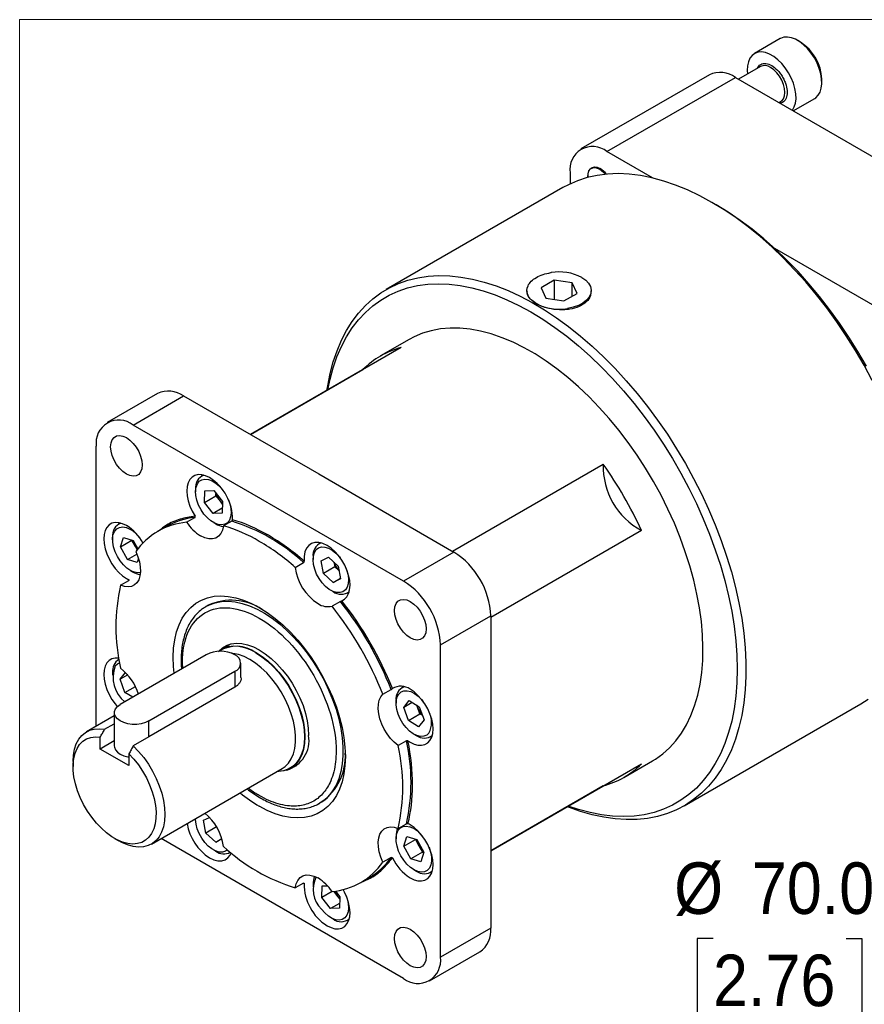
# Model space of a CAD drawing. Header units: millimetres. Extents: x 0 to 559, y 0 to 432.
# Tile 3 of 17: x 0 to 104, y 310 to 432. Entities that reach past the tile are written whole.
import ezdxf

# ---------------------------------------------------------------- set-up
doc = ezdxf.new("R2010")
doc.units = ezdxf.units.MM
doc.header["$LTSCALE"] = 2
doc.linetypes.add('SLD-Solid', pattern=[0])
doc.layers.add('SLD-0', color=7, linetype='SLD-Solid', lineweight=25)
doc.styles.add('SLDTEXTSTYLE0', font='GOTHIC.TTF', dxfattribs={"width": 0.913})
doc.dimstyles.new('SLDDIMSTYLE6', dxfattribs={"dimtxt": 6.35, "dimasz": 7.62, "dimexe": 0, "dimexo": 0.0625, "dimgap": 1.5875, "dimtad": 0, "dimtih": 1, "dimtoh": 1, "dimdec": 1, "dimrnd": 1e-09, "dimzin": 4, "dimdsep": 46, "dimtxsty": 'SLDTEXTSTYLE0', "dimsah": 1, "dimcen": 0, "dimadec": 0, "dimazin": 1, "dimtfac": 1, "dimtdec": 1, "dimtofl": 0, "dimtmove": 0, "dimatfit": 3, "dimfxl": 0, "dimfrac": 2, "dimtolj": 1, "dimtzin": 12, "dimarcsym": 0})

# ---------------------------------------------------------------- blocks, each defined once
blk = doc.blocks.new('Block2')
at = {"color": 7, "linetype": 'SLD-Solid', "lineweight": 18}
for p in [(558.8, 431.81), (0, 0.01)]:
    blk.add_line(p, (0, 431.81), dxfattribs=at)
blk = doc.blocks.new('_D_15')
at = {"layer": 'SLD-0'}
for p, q in [((85.48, 318.5), (83.54, 318.5)), ((83.54, 318.5), (83.54, 308.41)), ((101.9, 318.5), (103.83, 318.5)), ((103.83, 318.5), (103.83, 308.41)), ((55.91, 291.17), (66.4, 309.34)), ((66.4, 309.34), (77.51, 309.34)), ((83.54, 308.41), (85.48, 308.41)), ((103.83, 308.41), (101.9, 308.41))]:
    blk.add_line(p, q, dxfattribs=at)
blk.add_solid([(55.91, 291.17), (61.04, 297.01), (58.4, 298.53)], dxfattribs=at)
at = {"layer": 'SLD-0', "char_height": 6.35, "attachment_point": 1, "style": 'SLDTEXTSTYLE0'}
for s, insert in [('%%c', (80.69, 327.9)), ('70.0', (90.26, 327.9)), ('2.76', (85.48, 316.53)), ('B.C.', (85.47, 305.16))]:
    blk.add_mtext(s, dxfattribs=dict(at, insert=insert))

msp = doc.modelspace()

# ---------------------------------------------------------------- linework, layer by layer
for p, q in [((93.768, 429.4662), (90.586, 427.6293)), ((96.2468, 429.0514), (95.8933, 429.2555)), ((85.0274, 425.0103), (69.1819, 415.8629)), ((91.3195, 426.032), (88.6193, 424.4732)), ((72.3948, 415.5447), (88.2402, 424.6921)), ((88.2402, 424.6921), (121.5749, 405.4484)), ((98.898, 424.0506), (98.898, 424.4588)), ((93.6197, 421.5866), (93.8193, 421.7018)), ((95.3699, 420.5762), (98.0177, 422.1048)), ((78.0357, 412.2883), (72.3948, 415.5447)), ((67.8508, 412.9207), (67.8508, 411.5612)), ((70.0446, 412.6157), (70.0446, 412.5413)), ((66.9723, 411.1004), (45.1969, 398.5297)), ((85.8843, 408.9679), (85.3456, 409.279)), ((105.7295, 396.301), (93.1077, 403.5874)), ((65.9112, 399.6821), (64.2936, 398.7483)), ((68.121, 399.3403), (65.9112, 399.6821)), ((65.9112, 399.6821), (65.9112, 397.314)), ((62.5412, 398.3781), (62.5431, 398.2927)), ((64.2936, 398.7483), (64.8857, 397.4726)), ((68.7131, 398.0646), (68.121, 399.3403)), ((68.121, 397.7228), (68.121, 399.3403)), ((70.4635, 398.2885), (70.4654, 398.3782)), ((64.8857, 397.4726), (67.0954, 397.1308)), ((67.0954, 397.1308), (68.7131, 398.0646)), ((48.0297, 392.3783), (44.4984, 390.3398)), ((47.0402, 391.3773), (28.4557, 380.6487)), ((28.4565, 380.6483), (42.3268, 388.6554)), ((16.9883, 385.7321), (10.7812, 382.1488)), ((13.994, 381.8307), (20.2011, 385.414)), ((20.2011, 385.414), (36.8685, 375.7921)), ((47.3287, 362.587), (13.994, 381.8307)), ((9.45, 344.707), (9.45, 379.2066)), ((53.3671, 366.2676), (71.9516, 376.9962)), ((22.6413, 375.6634), (22.4155, 375.533)), ((36.8685, 375.7921), (53.5358, 366.1703)), ((21.6904, 373.9306), (21.6904, 373.604)), ((22.7772, 372.2932), (22.8173, 373.7171)), ((22.7772, 372.2932), (24.1914, 373.1096)), ((22.8173, 373.7171), (23.9226, 373.7624)), ((23.9226, 373.7624), (24.9877, 372.3839)), ((24.1914, 373.1096), (24.1997, 373.4037)), ((24.1914, 373.1096), (24.724, 372.4203)), ((23.8424, 370.9147), (22.7772, 372.2932)), ((24.9646, 371.5625), (23.8424, 370.9147)), ((24.724, 372.4203), (24.9794, 372.0898)), ((24.9877, 372.3839), (24.9476, 370.9601)), ((20.5822, 369.8409), (21.6059, 370.4319)), ((24.9476, 370.9601), (23.8424, 370.9147)), ((12.4045, 369.7519), (12.1787, 369.6215)), ((18.0726, 369.3141), (17.0488, 368.7231)), ((23.8821, 369.8075), (24.1649, 369.6442)), ((26.1381, 369.9834), (25.1144, 369.3924)), ((11.4537, 368.0191), (11.4537, 367.6925)), ((12.4249, 366.802), (12.788, 367.9782)), ((12.788, 367.9782), (14.0087, 367.6032)), ((76.665, 368.8325), (58.0798, 358.1035)), ((12.4249, 366.802), (13.8391, 367.6184)), ((13.2827, 365.2509), (12.4249, 366.802)), ((13.8391, 367.6184), (13.8496, 367.6521)), ((14.268, 366.8429), (13.8391, 367.6184)), ((14.0087, 367.6032), (14.5788, 366.5723)), ((14.4845, 366.4514), (14.268, 366.8429)), ((37.1183, 367.306), (36.8925, 367.1756)), ((13.2827, 365.2509), (14.4469, 365.923)), ((36.1674, 365.5732), (36.1674, 365.2466)), ((37.1595, 365.0931), (38.0739, 365.5557)), ((38.0739, 365.5557), (39.2739, 364.4438)), ((53.5358, 366.1703), (47.3287, 362.587)), ((14.5034, 364.876), (13.2827, 365.2509)), ((14.6539, 365.3636), (14.5034, 364.876)), ((33.9812, 364.2737), (35.005, 364.8647)), ((37.4451, 363.5186), (37.1595, 365.0931)), ((38.8593, 364.335), (37.4451, 363.5186)), ((38.7518, 364.9275), (38.8593, 364.335)), ((39.3814, 363.8512), (38.8593, 364.335)), ((39.2739, 364.4438), (39.5595, 362.8692)), ((13.6453, 363.896), (13.9281, 363.7327)), ((38.6451, 362.4066), (37.4451, 363.5186)), ((12.4351, 362.0704), (13.4588, 362.6614)), ((13.4531, 362.756), (13.4331, 362.6465)), ((38.6451, 362.4066), (39.5488, 362.9283)), ((39.5595, 362.8692), (38.6451, 362.4066)), ((38.3591, 361.4501), (38.6419, 361.2868)), ((40.3922, 361.1133), (40.618, 361.2437)), ((22.8386, 359.3611), (22.9726, 359.4415)), ((23.2549, 359.6044), (22.9726, 359.4415)), ((39.5372, 360.0804), (38.5134, 359.4894)), ((51.8727, 354.7165), (58.0798, 358.2998)), ((58.0798, 358.2998), (58.0798, 339.053)), ((26.0115, 354.8262), (24.92, 354.1961)), ((25.6163, 354.6988), (25.3083, 354.4202)), ((51.8727, 316.2228), (51.8727, 354.7165)), ((23.0055, 353.5015), (12.3989, 347.3785)), ((12.2356, 352.9369), (12.1787, 352.904)), ((20.1091, 351.8295), (20.0726, 352.5418)), ((27.2733, 350.6864), (27.2733, 352.481)), ((11.4537, 351.3016), (11.4537, 350.975)), ((12.3926, 350.4792), (13.041, 351.311)), ((13.3188, 351.0139), (12.3926, 350.4792)), ((15.9344, 345.3374), (26.541, 351.4605)), ((26.541, 351.4605), (26.541, 349.5003)), ((12.9844, 348.8613), (12.3926, 350.4792)), ((12.9844, 348.8613), (14.2645, 349.6002)), ((13.9452, 348.2711), (12.9844, 348.8613)), ((26.541, 349.5003), (15.9344, 343.3772)), ((44.7832, 348.6298), (45.807, 349.2208)), ((47.3551, 349.5754), (47.1292, 349.445)), ((46.4042, 347.8425), (46.4042, 347.516)), ((47.3432, 347.0202), (48.0044, 347.8685)), ((48.396, 347.628), (47.3432, 347.0202)), ((48.0044, 347.8685), (49.2575, 347.0988)), ((49.0533, 347.0276), (48.9605, 347.2812)), ((81.935, 334.8906), (103.7104, 347.4612)), ((11.6667, 346.358), (11.6667, 342.2753)), ((47.935, 345.4023), (47.3432, 347.0202)), ((47.935, 345.4023), (49.3492, 346.2187)), ((49.3492, 346.2187), (49.0533, 347.0276)), ((49.2575, 347.0988), (49.8493, 345.4809)), ((49.3492, 346.2187), (49.6462, 346.0363)), ((11.6667, 345.9867), (8.2448, 344.0113)), ((10.4767, 344.3086), (11.6667, 344.9955)), ((15.9344, 343.3772), (15.9344, 345.3374)), ((49.1881, 344.6326), (47.935, 345.4023)), ((49.8493, 345.4809), (49.1881, 344.6326)), ((48.5959, 343.7195), (48.8787, 343.5562)), ((9.9379, 341.875), (9.9379, 343.3387)), ((11.6667, 342.8731), (9.9379, 341.875)), ((15.9344, 343.3772), (14.0122, 342.2675)), ((47.6843, 342.9035), (46.6605, 342.3125)), ((50.629, 343.3827), (50.8548, 343.513)), ((13.4734, 339.834), (9.9379, 341.875)), ((13.4734, 341.2977), (13.4734, 339.834)), ((6.5876, 340.3485), (6.5876, 339.7264)), ((33.4029, 339.5016), (34.4944, 340.1317)), ((58.0798, 329.3367), (76.665, 340.0657)), ((74.4934, 338.3813), (78.0246, 340.4199)), ((16.2442, 330.1545), (32.3728, 339.4654)), ((33.7912, 339.7258), (34.1864, 339.8532)), ((58.0798, 339.053), (58.0798, 319.8061)), ((71.9516, 337.3438), (58.0798, 329.3358)), ((36.9715, 335.1921), (37.2538, 335.3551)), ((37.0078, 335.2133), (36.9715, 335.1921)), ((21.6904, 333.2986), (21.6904, 333.2444)), ((22.6825, 333.0909), (23.4005, 333.4542)), ((22.9681, 331.5163), (22.6825, 333.0909)), ((46.6605, 332.0734), (47.6843, 332.6644)), ((24.281, 332.2743), (22.9681, 331.5163)), ((24.1681, 330.4044), (22.9681, 331.5163)), ((11.7048, 330.8622), (12.2436, 330.5511)), ((47.3287, 313.5988), (17.4472, 330.849)), ((24.1681, 330.4044), (24.9154, 330.8358)), ((24.9291, 330.7894), (24.1681, 330.4044)), ((46.4042, 331.125), (46.4042, 330.7985)), ((47.3755, 329.908), (47.7385, 331.0841)), ((47.3755, 329.908), (48.7897, 330.7244)), ((47.7385, 331.0841), (48.9593, 330.7092)), ((48.7897, 330.7244), (48.8001, 330.7581)), ((48.7897, 330.7244), (49.2186, 329.9488)), ((48.9593, 330.7092), (49.817, 329.1581)), ((23.8821, 329.4479), (24.1649, 329.2846)), ((25.9152, 329.1111), (25.9725, 329.1442)), ((48.2332, 328.3569), (47.3755, 329.908)), ((49.6474, 329.1733), (48.2332, 328.3569)), ((49.2186, 329.9488), (49.6474, 329.1733)), ((49.817, 329.1581), (49.454, 327.982)), ((49.6474, 329.1733), (49.8066, 329.1244)), ((45.807, 328.5145), (44.7832, 327.9235)), ((49.454, 327.982), (48.2332, 328.3569)), ((48.5959, 327.002), (48.8787, 326.8387)), ((50.629, 326.6652), (50.8548, 326.7955)), ((42.0468, 325.4207), (43.0705, 326.0117)), ((35.005, 325.3424), (33.9812, 324.7514)), ((34.9792, 325.3275), (35.0841, 325.2901)), ((36.1674, 325.2135), (36.1674, 324.887)), ((37.2542, 323.5762), (37.2943, 325.0001)), ((38.5133, 324.303), (37.2542, 323.5762)), ((37.2943, 325.0001), (37.9426, 325.0267)), ((38.7198, 324.3261), (39.201, 323.7033)), ((38.9331, 324.3549), (39.4647, 323.6669)), ((38.3194, 322.1977), (37.2542, 323.5762)), ((39.201, 323.7033), (39.4564, 323.3728)), ((39.4647, 323.6669), (39.4246, 322.2431)), ((39.4416, 322.8455), (38.3194, 322.1977)), ((39.4246, 322.2431), (38.3194, 322.1977)), ((38.3591, 321.0905), (38.6419, 320.9272)), ((40.3922, 320.7537), (40.618, 320.8841)), ((58.0798, 319.8061), (51.8727, 316.2228)), ((50.5415, 313.2806), (56.7487, 316.8639))]:
    msp.add_line(p, q)
at = {"flags": 128}
for points in [[(98.0177, 422.1048), (98.1488, 422.1904), (98.4519, 422.4887), (98.6813, 422.8818), (98.8306, 423.3584), (98.8953, 423.9049), (98.8737, 424.5055), (98.7663, 425.1428), (98.5763, 425.7987), (98.309, 426.4542), (97.9723, 427.0905), (97.5757, 427.6892), (97.1307, 428.2331), (96.6501, 428.7067), (96.1477, 429.0962), (95.638, 429.3904), (95.1356, 429.581), (94.655, 429.6623), (94.21, 429.6321), (93.8134, 429.4913), (93.768, 429.4662)], [(95.2603, 420.6395), (95.2699, 420.6518), (95.4994, 421.0449), (95.6486, 421.5215), (95.7134, 422.068), (95.6917, 422.6685), (95.5843, 423.3059), (95.3943, 423.9618), (95.127, 424.6173), (94.7903, 425.2535), (94.3937, 425.8523), (93.9487, 426.3962), (93.4681, 426.8697), (92.9657, 427.2592), (92.456, 427.5535), (91.9536, 427.744), (91.473, 427.8254), (91.028, 427.7952), (90.6314, 427.6544), (90.2947, 427.407), (90.0274, 427.06), (89.8374, 426.6236), (89.73, 426.1102), (89.7084, 425.5346), (89.7424, 425.1216)], [(93.8193, 421.7018), (93.9515, 421.7963), (94.1621, 422.0618), (94.2929, 422.4178), (94.3372, 422.8464), (94.2929, 423.3262), (94.1621, 423.8332), (93.9515, 424.3418), (93.6716, 424.8266), (93.3364, 425.2633), (92.9628, 425.63), (92.5694, 425.9083)], [(85.3413, 409.2814), (83.8446, 410.0956), (82.3528, 410.8075), (80.8709, 411.4146), (79.4039, 411.915), (77.9567, 412.307), (76.5339, 412.5893), (75.1404, 412.7609), (73.7808, 412.8213), (72.4596, 412.7703), (71.1812, 412.608), (69.9498, 412.3351), (68.7696, 411.9523), (67.6444, 411.461), (66.9723, 411.1004)], [(70.0524, 412.3625), (70.0474, 412.4343), (70.0703, 412.8409), (70.1829, 413.1759), (70.378, 413.4184), (70.6435, 413.553), (70.9627, 413.5714), (71.3155, 413.4723), (71.6798, 413.2621), (72.0326, 412.9538), (72.2146, 412.7481)], [(70.0892, 412.3722), (70.088, 412.3839), (70.088, 412.7973), (70.1737, 413.1492), (70.3401, 413.4192), (70.5774, 413.5916), (70.872, 413.6564), (71.2068, 413.6097), (71.5621, 413.4544)], [(105.1087, 387.3367), (104.1047, 389.1991), (103.0383, 391.0286), (101.9131, 392.819), (100.7328, 394.5644), (99.5015, 396.2591), (98.223, 397.8974), (96.9018, 399.4738), (95.5422, 400.9832), (94.1487, 402.4205), (92.726, 403.7809), (91.2787, 405.0599), (89.8117, 406.2532), (88.3299, 407.357), (86.8381, 408.3675), (85.3413, 409.2814)], [(104.3853, 389.0697), (103.3389, 390.8822), (102.2333, 392.6565), (101.0725, 394.3866), (99.8602, 396.0666), (98.6007, 397.6909), (97.2981, 399.2539), (95.9568, 400.7504), (94.5815, 402.1753), (93.1767, 403.5238), (91.7473, 404.7913), (90.2979, 405.9736), (88.8337, 407.0666), (87.3594, 408.0666), (85.8843, 408.9679)], [(37.888, 386.0938), (37.9736, 386.6466), (38.2737, 388.1674), (38.6577, 389.6169), (39.1245, 390.9904), (39.6726, 392.2832), (40.2999, 393.491), (41.0046, 394.6099), (41.7842, 395.6361), (42.6362, 396.5662), (43.5577, 397.3971), (44.5456, 398.1261), (45.5968, 398.7508), (46.7076, 399.2689), (47.8745, 399.679), (49.0934, 399.9795), (50.3605, 400.1695), (51.6714, 400.2484), (53.0218, 400.2158), (54.4073, 400.0719), (55.8231, 399.8173), (57.2647, 399.4526), (58.7273, 398.9792), (60.2059, 398.3985), (61.6956, 397.7127), (63.1916, 396.9238), (64.6888, 396.0345), (66.1823, 395.0479), (67.6671, 393.9671), (69.1383, 392.7958), (70.5909, 391.5378), (72.0203, 390.1973), (73.4215, 388.7788), (74.79, 387.287), (76.1212, 385.7269), (77.4107, 384.1035), (78.6543, 382.4224), (79.8477, 380.6891), (80.987, 378.9094), (82.0684, 377.0892), (83.0884, 375.2344), (84.0435, 373.3514), (84.9306, 371.4463), (85.7468, 369.5254), (86.4892, 367.5952), (87.1555, 365.6621), (87.7434, 363.7324), (88.2511, 361.8127), (88.6767, 359.9092), (89.0189, 358.0283), (89.2766, 356.1762), (89.4488, 354.3591), (89.5351, 352.5831), (89.5351, 350.854), (89.4488, 349.1775), (89.2766, 347.5593), (89.0189, 346.0047), (88.6767, 344.5189), (88.2511, 343.1069), (87.7434, 341.7732), (87.1555, 340.5223), (86.4892, 339.3585), (85.7468, 338.2855), (84.9306, 337.307), (84.0435, 336.4261), (83.0884, 335.6458), (82.0684, 334.9687), (80.987, 334.397), (79.8477, 333.9327), (78.6543, 333.5773), (77.4107, 333.3319), (76.1212, 333.1975), (74.79, 333.1743), (73.4215, 333.2626), (72.0203, 333.4619), (70.5909, 333.7717), (69.1383, 334.1909), (67.6671, 334.7182), (67.5107, 334.7801)], [(69.3052, 400.0239), (69.7848, 399.6886), (70.1458, 399.3069), (70.3752, 398.8927), (70.4646, 398.4609), (70.4109, 398.0271), (70.2159, 397.6071), (69.8867, 397.2159), (69.4353, 396.8678), (68.8779, 396.5753), (68.2347, 396.3489), (67.5289, 396.197)], [(38.0066, 386.1623), (38.2719, 387.4652), (38.6549, 388.8947), (39.1204, 390.2482), (39.6668, 391.521), (40.2922, 392.7087), (40.9946, 393.8075), (41.7715, 394.8135), (42.6203, 395.7233), (43.5382, 396.5339), (44.522, 397.2426), (45.5684, 397.8469), (46.674, 398.3448), (47.8348, 398.7346), (49.0471, 399.0149), (50.3066, 399.185), (51.6092, 399.244), (52.9505, 399.192), (54.3258, 399.029), (55.7306, 398.7555), (57.16, 398.3726), (58.6094, 397.8815), (60.0736, 397.2839), (61.5479, 396.5818), (63.0272, 395.7775), (64.5064, 394.8738), (65.9807, 393.8738), (67.445, 392.7808), (68.8943, 391.5986), (70.3237, 390.3311), (71.7285, 388.9826), (73.1039, 387.5577), (74.4451, 386.0612), (75.7477, 384.4981), (77.0073, 382.8739), (78.2195, 381.1938), (79.3804, 379.4638), (80.4859, 377.6895), (81.5323, 375.877), (82.5161, 374.0324), (83.434, 372.162), (84.2829, 370.2721), (85.0598, 368.3692), (85.7621, 366.4595), (86.3876, 364.5496), (86.9339, 362.646), (87.3994, 360.7551), (87.7825, 358.8833), (88.0817, 357.0369), (88.2962, 355.2222), (88.4252, 353.4453), (88.4682, 351.7123), (88.4252, 350.0289), (88.2962, 348.401), (88.0817, 346.8339), (87.7825, 345.3331), (87.3994, 343.9035), (86.9339, 342.55), (86.3876, 341.2772), (85.7621, 340.0895), (85.0598, 338.9908), (84.2829, 337.9848), (83.434, 337.0749), (82.5161, 336.2643), (81.5323, 335.5556), (80.4859, 334.9513), (79.3804, 334.4534), (78.2195, 334.0637), (77.0073, 333.7833), (75.7477, 333.6133), (74.4451, 333.5542), (73.1039, 333.6062), (71.7285, 333.7693), (70.3237, 334.0427), (68.8943, 334.4256), (67.6293, 334.8486)], [(82.6239, 364.4596), (82.0636, 366.2137), (81.425, 367.9686), (80.7108, 369.717), (79.924, 371.4518), (79.0678, 373.1658), (78.1456, 374.852), (77.1613, 376.5035), (76.1189, 378.1134), (75.0227, 379.6753), (73.8773, 381.1825), (72.6872, 382.629), (71.4575, 384.0089), (70.1931, 385.3163), (68.8992, 386.546), (67.5813, 387.693), (66.2446, 388.7524), (64.8947, 389.72), (63.5371, 390.5918), (62.1774, 391.3641), (60.8212, 392.0338), (59.4741, 392.5983), (58.1416, 393.055), (56.8292, 393.4022), (55.5422, 393.6385), (54.286, 393.7628), (53.0657, 393.7747), (51.8863, 393.6741), (50.7528, 393.4614), (49.6696, 393.1375), (48.6414, 392.7037), (48.0297, 392.3783)], [(13.1614, 375.7801), (12.7287, 376.0862), (12.3176, 376.4896), (11.949, 376.9699), (11.641, 377.5032), (11.4094, 378.0627), (11.2656, 378.6204), (11.2168, 379.1482), (11.2656, 379.6197), (11.4094, 380.0113), (11.641, 380.3033), (11.949, 380.4811), (12.3176, 380.5358), (12.7287, 380.4646), (13.1614, 380.2711)], [(13.1614, 380.2711), (13.5941, 379.965), (14.0051, 379.5617), (14.3738, 379.0813), (14.6817, 378.548), (14.9133, 377.9885), (15.0571, 377.4309), (15.1059, 376.9031), (15.0571, 376.4315), (14.9133, 376.0399), (14.6817, 375.7479), (14.3738, 375.5701), (14.0051, 375.5154), (13.5941, 375.5866), (13.1614, 375.7801)], [(23.4229, 375.3394), (22.9303, 375.5738), (22.4527, 375.7013), (22.0048, 375.7179), (21.6003, 375.623), (21.2514, 375.4197), (20.969, 375.1141), (20.7615, 374.7155), (20.6354, 374.2362), (20.5945, 373.6907), (20.64, 373.0958), (20.7706, 372.4697), (20.9823, 371.8314), (21.2685, 371.2005), (21.6206, 370.5964)], [(22.7263, 370.8554), (22.3644, 371.3889), (22.0688, 371.9639), (21.8525, 372.5553), (21.7249, 373.1373), (21.6916, 373.6843), (21.754, 374.1725), (21.9095, 374.5805), (22.1512, 374.8906), (22.4685, 375.0891), (22.8477, 375.1674), (23.2721, 375.1221), (23.7231, 374.9551), (24.1812, 374.6738), (24.6261, 374.2904), (25.0386, 373.8217)], [(25.7483, 372.59), (25.9125, 372.1218), (26.0401, 371.5399), (26.0734, 370.9929), (26.0109, 370.5047), (25.8555, 370.0966), (25.6138, 369.7866), (25.2964, 369.588), (24.9172, 369.5097), (24.4929, 369.555), (24.0418, 369.722), (23.5838, 370.0033), (23.1388, 370.3867), (22.7263, 370.8554)], [(24.724, 372.4203), (24.8493, 372.2708), (24.9808, 372.1378)], [(13.1861, 369.4279), (12.6949, 369.6618), (12.2187, 369.7894), (11.7719, 369.8067), (11.368, 369.7133), (11.0194, 369.512), (10.7366, 369.2089), (10.5282, 368.8132), (10.4006, 368.3369), (10.3576, 367.7946), (10.4006, 367.2026), (10.5282, 366.579), (10.7366, 365.9427), (11.0194, 365.3131), (11.368, 364.7093), (11.7719, 364.1496), (12.2187, 363.651), (12.6949, 363.2287), (13.1861, 362.8956)], [(14.1451, 363.6741), (13.6904, 363.8705), (13.2338, 364.1787), (12.7951, 364.5851), (12.3937, 365.0721), (12.0469, 365.6183), (11.7701, 366.1998), (11.5752, 366.7912), (11.4708, 367.3668), (11.4615, 367.9012), (11.5476, 368.3713), (11.7254, 368.7563), (11.9871, 369.0396), (12.3214, 369.2087), (12.7135, 369.2562), (13.1463, 369.1801)], [(25.1144, 369.3924), (25.0039, 368.8821), (24.8061, 368.4545), (24.5274, 368.1233), (24.1767, 367.8993), (23.7656, 367.7897), (23.3072, 367.7982), (22.8165, 367.9244), (22.3093, 368.1642)], [(37.8999, 366.982), (37.3795, 367.2267), (36.8768, 367.3514), (36.4091, 367.3521), (35.9923, 367.2286), (35.6407, 366.9852), (35.3661, 366.6302), (35.1781, 366.1756), (35.083, 365.6371), (35.0841, 365.033)], [(36.2251, 364.6367), (36.1679, 365.1947), (36.2065, 365.6997), (36.3392, 366.1297), (36.5602, 366.4657), (36.8598, 366.6931), (37.225, 366.802), (37.6397, 366.7876), (38.0859, 366.6506), (38.5441, 366.3969), (38.9942, 366.0376), (39.4166, 365.5884), (39.5103, 365.4712)], [(39.7021, 360.1582), (40.0542, 360.3558), (40.3404, 360.6562), (40.5521, 361.05), (40.6827, 361.5254), (40.7282, 362.0677), (40.6873, 362.6604), (40.5612, 363.2854), (40.3538, 363.9235), (40.0713, 364.5552), (39.7224, 365.1613), (39.3179, 365.7232), (38.87, 366.2238), (38.3925, 366.6477), (37.8999, 366.982)], [(14.3124, 366.2203), (14.5788, 365.5859), (14.7687, 364.9495), (14.8763, 364.3304), (14.8984, 363.7477), (14.8341, 363.219), (14.6856, 362.7605), (14.4574, 362.3861), (14.1564, 362.1074), (13.7917, 361.9329), (13.3746, 361.8677), (12.9177, 361.914), (12.4351, 362.0704)], [(40.4939, 363.3257), (40.551, 362.7676), (40.5124, 362.2626), (40.3798, 361.8327), (40.1588, 361.4967), (39.8591, 361.2692), (39.494, 361.1603), (39.0792, 361.1747), (38.633, 361.3118), (38.1748, 361.5655), (37.7247, 361.9248), (37.3024, 362.3739), (36.9262, 362.8933), (36.6127, 363.4603), (36.3755, 364.05), (36.2251, 364.6367)], [(40.2253, 364.2326), (40.3434, 363.9124), (40.4939, 363.3257)], [(78.0246, 340.4199), (78.3821, 340.6363), (79.2881, 341.2841), (80.1274, 342.035), (80.8963, 342.886), (81.5918, 343.8337), (82.2111, 344.8741), (82.7515, 346.0029), (83.2108, 347.2156), (83.5873, 348.507), (83.8792, 349.8721), (84.0854, 351.305), (84.2052, 352.7999), (84.2378, 354.3507), (84.1834, 355.9511), (84.042, 357.5943), (83.8142, 359.2738), (83.501, 360.9825), (83.1037, 362.7135), (82.6239, 364.4596)], [(14.8915, 363.6252), (14.5779, 363.5979), (14.1451, 363.6741)], [(19.0691, 351.2291), (18.987, 352.0384), (18.9418, 353.1946), (18.987, 354.2986), (19.1223, 355.3408), (19.3466, 356.3126), (19.658, 357.2055), (20.0537, 358.0119), (20.5304, 358.725), (21.084, 359.3387), (21.7098, 359.8477), (22.4026, 360.2477), (23.1562, 360.5353), (23.9644, 360.7081), (24.8203, 360.7645), (25.7165, 360.7041), (26.6453, 360.5274), (27.5989, 360.2359), (28.5692, 359.832), (29.5478, 359.3194)], [(22.9726, 359.4415), (23.3941, 359.6571), (24.1158, 359.9143), (24.8889, 360.0607), (25.7067, 360.0952), (26.562, 360.0173), (27.4473, 359.8279), (28.3547, 359.5285), (29.2764, 359.1217), (30.2041, 358.6113), (31.1299, 358.0015), (32.0454, 357.2979), (32.9428, 356.5066), (33.814, 355.6345), (34.6514, 354.6893), (35.4478, 353.6793), (36.196, 352.6134), (36.8895, 351.501), (37.5223, 350.3518), (38.0886, 349.1759), (38.5837, 347.9837), (39.0031, 346.7856), (39.3431, 345.5922), (39.6007, 344.4139), (39.7738, 343.2612), (39.8607, 342.1441), (39.8607, 341.0724), (39.7738, 340.0556), (39.6007, 339.1027), (39.3431, 338.2219), (39.0031, 337.4211), (38.5837, 336.7072), (38.0886, 336.0865), (37.5223, 335.5646), (37.0078, 335.2133)], [(48.1614, 355.5751), (47.7287, 355.8811), (47.3176, 356.2845), (46.949, 356.7649), (46.641, 357.2982), (46.4094, 357.8577), (46.2656, 358.4153), (46.2168, 358.9431), (46.2656, 359.4146), (46.4094, 359.8062), (46.641, 360.0982), (46.949, 360.276), (47.3176, 360.3307), (47.7287, 360.2595), (48.1614, 360.066)], [(48.1614, 360.066), (48.5941, 359.7599), (49.0051, 359.3566), (49.3738, 358.8762), (49.6817, 358.3429), (49.9133, 357.7834), (50.0571, 357.2258), (50.1059, 356.698), (50.0571, 356.2265), (49.9133, 355.8349), (49.6817, 355.5429), (49.3738, 355.365), (49.0051, 355.3104), (48.5941, 355.3816), (48.1614, 355.5751)], [(29.5478, 359.3194), (30.5264, 358.7022), (31.4967, 357.9858), (32.4503, 357.1762), (33.3791, 356.2805), (34.2753, 355.3062), (35.1312, 354.2617), (35.9394, 353.1558), (36.693, 351.998), (37.3858, 350.7982), (38.0116, 349.5666), (38.5652, 348.3137), (39.0419, 347.0502), (39.4376, 345.7869), (39.749, 344.5346), (39.9733, 343.3039), (40.1086, 342.1053), (40.1538, 340.9491), (40.1086, 339.8452), (39.9733, 338.8029), (39.749, 337.8312), (39.4376, 336.9383), (39.0419, 336.1319), (38.5652, 335.4188), (38.0116, 334.8051), (37.3858, 334.2961), (36.693, 333.896), (35.9394, 333.6084), (35.1312, 333.4357), (34.2753, 333.3793), (33.3791, 333.4397), (32.4503, 333.6164), (31.4967, 333.9079), (30.5264, 334.3117), (29.5478, 334.8244)], [(24.4937, 353.8946), (24.5431, 353.9501), (24.996, 354.3562), (25.5153, 354.656), (26.0933, 354.8453), (26.7218, 354.9212), (27.3914, 354.8827), (28.0925, 354.7302), (28.8148, 354.4661), (29.5478, 354.0941), (30.2808, 353.6198), (31.0031, 353.0499), (31.7042, 352.3929), (32.3738, 351.6583), (33.0023, 350.8569), (33.5803, 350.0002), (34.0996, 349.1008), (34.5525, 348.1718), (34.9324, 347.2268), (35.2337, 346.2796), (35.4522, 345.3439), (35.5846, 344.4334), (35.6289, 343.5613)], [(24.4937, 353.8946), (24.6713, 354.0346), (25.1835, 354.3304), (25.7537, 354.5171), (26.3737, 354.5919), (27.0342, 354.5539), (27.7258, 354.4035), (28.4384, 354.143), (29.1614, 353.7761), (29.8845, 353.3081), (30.5971, 352.746), (31.2887, 352.0979), (31.9492, 351.3732), (32.5692, 350.5826), (33.1394, 349.7375), (33.6516, 348.8503), (34.0984, 347.9339), (34.4731, 347.0017), (34.7704, 346.0673), (34.9859, 345.1442), (35.1165, 344.246), (35.1603, 343.3858), (35.1165, 342.5761), (34.9859, 341.8286), (34.7704, 341.1544), (34.4731, 340.5632), (34.0984, 340.0637), (33.6516, 339.6631), (33.1394, 339.3673), (32.5692, 339.1806), (31.9492, 339.1058), (31.7493, 339.1054)], [(32.3728, 339.4654), (32.7318, 339.7137), (33.1494, 340.1363), (33.4916, 340.6576), (33.7531, 341.2694), (33.9298, 341.9619), (34.0188, 342.7244), (34.0188, 343.5447), (33.9298, 344.41), (33.7531, 345.3066), (33.4916, 346.2203), (33.1494, 347.1367), (32.7318, 348.0414), (32.2455, 348.9201), (31.6981, 349.759), (31.0983, 350.5448), (30.4555, 351.2652), (29.7799, 351.9087), (29.0821, 352.4653), (28.3731, 352.9261), (27.6641, 353.2839), (26.9663, 353.533), (26.2907, 353.6695), (26.1561, 353.6834)], [(29.1351, 353.7305), (29.855, 353.2646), (30.5644, 352.7049), (31.253, 352.0597), (31.9107, 351.3382), (32.5279, 350.551), (33.0956, 349.7096), (33.6056, 348.8263), (34.0504, 347.914), (34.4235, 346.9858), (34.7195, 346.0555), (34.9341, 345.1365), (35.0641, 344.2423), (35.1076, 343.3858), (35.0641, 342.5796), (34.9341, 341.8355), (34.7195, 341.1642), (34.4235, 340.5756), (34.0504, 340.0783), (33.6056, 339.6795), (33.0956, 339.385), (32.5279, 339.1991), (31.9107, 339.1245), (31.78, 339.1231)], [(12.2139, 353.0726), (11.7719, 353.0892), (11.368, 352.9958), (11.0194, 352.7945), (10.7366, 352.4914), (10.5282, 352.0957), (10.4006, 351.6194), (10.3576, 351.0771), (10.4006, 350.4851), (10.5282, 349.8615), (10.7366, 349.2252), (11.0194, 348.5956), (11.368, 347.9918), (11.7719, 347.4321), (12.0416, 347.1181)], [(11.7833, 352.1197), (12.0644, 352.3754), (12.3117, 352.4882)], [(46.6605, 342.3125), (46.1779, 342.7134), (45.721, 343.1946), (45.3039, 343.7413), (44.9392, 344.3369), (44.6382, 344.9631), (44.41, 345.601), (44.2615, 346.2309), (44.1973, 346.8338), (44.2193, 347.3911), (44.3269, 347.8859), (44.5168, 348.303), (44.7832, 348.6298)], [(50.4586, 343.8404), (50.1775, 343.5847), (49.8273, 343.4455), (49.4234, 343.4289), (48.9832, 343.5356), (48.5262, 343.761), (48.0722, 344.0952), (47.6411, 344.5236), (47.2518, 345.0275), (46.9212, 345.5848), (46.6638, 346.1712), (46.4909, 346.7611), (46.41, 347.3286), (46.4247, 347.8491), (46.5342, 348.2997), (46.7339, 348.6607)], [(46.7339, 348.6607), (47.015, 348.9164), (47.3652, 349.0556), (47.7691, 349.0722), (48.2093, 348.9655), (48.6663, 348.7401), (49.1203, 348.4059), (49.5514, 347.9775), (49.7471, 347.7406)], [(48.1366, 342.719), (48.6278, 342.4851), (49.104, 342.3576), (49.5508, 342.3402), (49.9547, 342.4336), (50.3033, 342.6349), (50.5861, 342.9381), (50.7945, 343.3338), (50.9221, 343.81), (50.9651, 344.3524), (50.9221, 344.9444), (50.7945, 345.568), (50.5861, 346.2042), (50.3033, 346.8338), (49.9547, 347.4377), (49.5508, 347.9974), (49.104, 348.4959), (48.6278, 348.9182), (48.1366, 349.2514)], [(15.9344, 345.3374), (15.4968, 345.1359), (14.9924, 344.9957), (14.4466, 344.9238), (13.8868, 344.9238), (13.341, 344.9957), (12.8366, 345.1359), (12.3989, 345.3374), (12.0499, 345.5901), (11.807, 345.8813), (11.6824, 346.1964), (11.6824, 346.5195), (11.807, 346.8346), (12.0499, 347.1258), (12.3989, 347.3785)], [(48.9793, 347.2697), (48.9946, 347.2109), (49.0533, 347.0276)], [(103.7104, 347.4612), (104.6147, 348.0374)], [(6.5876, 340.3485), (6.6307, 341.1281), (6.762, 341.8574), (6.9796, 342.5116), (7.28, 343.0804), (7.6585, 343.5548), (8.1092, 343.9275), (8.6248, 344.1925), (9.1975, 344.3456), (9.818, 344.3845), (10.4767, 344.3086)], [(13.4734, 341.2977), (14.0799, 340.637), (14.6464, 339.9113), (15.1636, 339.1328), (15.6226, 338.3147), (16.0158, 337.4707), (16.3366, 336.6149), (16.5796, 335.7617), (16.7407, 334.9256), (16.8171, 334.1204), (16.8077, 333.3598), (16.7126, 332.6565), (16.5333, 332.0224), (16.2729, 331.4681), (15.9358, 331.0029), (15.5276, 330.6347), (15.0551, 330.3695), (14.5264, 330.212), (13.9503, 330.1646), (13.3365, 330.2283), (12.6952, 330.402), (12.0374, 330.6826), (11.3739, 331.0656), (10.7161, 331.5445), (10.0748, 332.1112), (9.461, 332.7562), (8.8849, 333.4687), (8.3562, 334.2367), (7.8838, 335.0473), (7.4755, 335.8869), (7.1384, 336.7413), (6.878, 337.5963), (6.6987, 338.4374), (6.6036, 339.2505), (6.5942, 340.022), (6.6707, 340.7388), (6.8317, 341.389), (7.0747, 341.9616), (7.3955, 342.447), (7.7887, 342.8371), (8.2478, 343.1252), (8.7649, 343.3066), (9.3315, 343.3782), (9.9379, 343.3387)], [(11.6667, 342.2753), (11.6824, 342.1137), (11.807, 341.7986), (12.0499, 341.5074), (12.3989, 341.2547), (12.8366, 341.0532), (13.341, 340.913), (13.4734, 340.8886)], [(14.0122, 342.2675), (14.671, 341.583), (15.2915, 340.8276), (15.8641, 340.0133), (16.3798, 339.1529), (16.8304, 338.26), (17.2089, 337.3486), (17.5093, 336.4329), (17.7269, 335.5275), (17.8583, 334.6466), (17.9013, 333.804), (17.8554, 333.0129), (17.7212, 332.2859), (17.5009, 331.6343), (17.1978, 331.0685), (16.8169, 330.5972), (16.364, 330.228), (15.8464, 329.9666), (15.2721, 329.8171), (14.6501, 329.7819), (13.9903, 329.8616), (13.3031, 330.0548), (12.5992, 330.3586), (12.2436, 330.5511)], [(21.7481, 332.6345), (21.6909, 333.1925), (21.691, 333.2989)], [(25.622, 329.4345), (25.3821, 329.267), (25.017, 329.1581), (24.6022, 329.1725), (24.156, 329.3095), (23.6978, 329.5633), (23.2477, 329.9225), (22.8254, 330.3717), (22.4492, 330.8911), (22.1357, 331.458), (21.8985, 332.0477), (21.7481, 332.6345)], [(44.7832, 327.9235), (44.5168, 328.5579), (44.3269, 329.1943), (44.2193, 329.8133), (44.1973, 330.3961), (44.2615, 330.9248), (44.41, 331.3833), (44.6382, 331.7576), (44.9392, 332.0363), (45.3039, 332.2109), (45.721, 332.276), (46.1779, 332.2297), (46.6605, 332.0734)], [(49.0956, 326.78), (48.6409, 326.9765), (48.1843, 327.2847), (47.7457, 327.6911), (47.3442, 328.1781), (46.9975, 328.7242), (46.7206, 329.3057), (46.5257, 329.8972), (46.4214, 330.4727), (46.412, 331.0072), (46.4981, 331.4772), (46.6759, 331.8623), (46.9377, 332.1456), (47.2719, 332.3146), (47.664, 332.3622), (48.0969, 332.286)], [(48.1366, 326.0015), (48.6278, 325.7676), (49.104, 325.6401), (49.5508, 325.6227), (49.9547, 325.7161), (50.3033, 325.9174), (50.5861, 326.2206), (50.7945, 326.6163), (50.9221, 327.0925), (50.9651, 327.6349), (50.9221, 328.2269), (50.7945, 328.8505), (50.5861, 329.4867), (50.3033, 330.1163), (49.9547, 330.7202), (49.5508, 331.2799), (49.104, 331.7784), (48.6278, 332.2007), (48.1366, 332.5339)], [(23.4229, 328.4474), (23.9432, 328.2028), (24.4459, 328.078), (24.9136, 328.0773), (25.3304, 328.2008), (25.682, 328.4442), (25.9566, 328.7993), (26.079, 329.0577)], [(50.4621, 329.7845), (50.4719, 329.7603), (50.6668, 329.1689), (50.7712, 328.5934), (50.7805, 328.0589), (50.6944, 327.5889), (50.5166, 327.2038), (50.2548, 326.9205), (49.9206, 326.7514), (49.5285, 326.7039), (49.0956, 326.78)], [(33.9812, 324.7514), (34.0917, 325.2617), (34.2895, 325.6893), (34.5682, 326.0205), (34.9189, 326.2445), (35.3301, 326.354), (35.7884, 326.3456), (36.2791, 326.2194), (36.7863, 325.9795)], [(37.8999, 320.0901), (38.3925, 319.8556), (38.87, 319.7281), (39.3179, 319.7116), (39.7224, 319.8064), (40.0713, 320.0098), (40.3538, 320.3154), (40.5612, 320.714), (40.6873, 321.1933), (40.7282, 321.7387), (40.6827, 322.3336), (40.5521, 322.9598), (40.3404, 323.598), (40.0542, 324.2289), (39.8809, 324.5437)], [(40.2253, 323.873), (40.3895, 323.4048), (40.5171, 322.8229), (40.5504, 322.2759), (40.4879, 321.7877), (40.3325, 321.3796), (40.0908, 321.0695), (39.7734, 320.871), (39.3942, 320.7927), (38.9699, 320.838), (38.5188, 321.005), (38.0608, 321.2863), (37.6158, 321.6697), (37.2033, 322.1384)], [(39.4578, 323.4208), (39.3263, 323.5538), (39.201, 323.7033)], [(48.1614, 315.1583), (47.7287, 315.4644), (47.3176, 315.8678), (46.949, 316.3481), (46.641, 316.8814), (46.4094, 317.4409), (46.2656, 317.9986), (46.2168, 318.5264), (46.2656, 318.9979), (46.4094, 319.3895), (46.641, 319.6815), (46.949, 319.8593), (47.3176, 319.914), (47.7287, 319.8428), (48.1614, 319.6493)], [(48.1614, 319.6493), (48.5941, 319.3432), (49.0051, 318.9399), (49.3738, 318.4595), (49.6817, 317.9262), (49.9133, 317.3667), (50.0571, 316.8091), (50.1059, 316.2813), (50.0571, 315.8097), (49.9133, 315.4182), (49.6817, 315.1261), (49.3738, 314.9483), (49.0051, 314.8937), (48.5941, 314.9649), (48.1614, 315.1583)]]:
    msp.add_lwpolyline(points, dxfattribs=at)
for centre, radius, start, end in [((93.1786, 424.2186), 5.7245, 2.405107, 57.589517), ((91.8404, 424.9192), 1.2287, 53.607371, 115.08217), ((86.3612, 422.0987), 3.2026, 54.076104, 114.613442), ((70.6337, 413.348), 2.8155, 51.281799, 188.728963), ((70.0776, 411.0307), 2.8422, 37.461793, 58.512312), ((66.5126, 394.6313), 6.0728, 62.622731, 99.449425), ((66.4966, 402.1912), 6.0825, 242.642825, 279.771097), ((49.5706, 381.5536), 10.1444, 104.444175, 135.566577), ((18.3221, 382.8205), 3.2026, 54.076101, 114.61344), ((12.2329, 379.634), 2.8155, 51.280908, 188.729843), ((80.8199, 376.6738), 8.8742, 177.917975, 242.082025), ((29.7183, 347.1703), 51.7033, 24.76956, 35.23044), ((23.3105, 374.1368), 1.6331, 112.135818, 187.254789), ((20.2183, 370.2418), 6.0212, 359.024927, 57.845277), ((26.7569, 373.997), 2.5726, 195.747558, 217.796196), ((22.4368, 361.6623), 8.8089, 95.412089, 119.698291), ((13.104, 368.2076), 1.661, 112.872893, 186.517714), ((11.8806, 365.8168), 3.5935, 35.765004, 69.377371), ((10.0781, 364.479), 5.8439, 28.688515, 57.870962), ((21.371, 361.236), 8.641, 95.237691, 144.77306), ((25.1942, 372.8638), 5.5144, 213.242134, 238.455767), ((25.4353, 371.7687), 2.4754, 239.122695, 262.313706), ((19.7828, 350.8902), 19.255, 59.526493, 73.925136), ((19.1656, 347.6661), 23.3811, 47.355752, 72.649625), ((16.3052, 367.9983), 2.3421, 189.615424, 209.561263), ((16.5489, 368.1011), 2.605, 208.883874, 218.426184), ((15.378, 343.26), 28.0652, 48.481786, 59.67596), ((37.7875, 365.7794), 1.6331, 112.135818, 187.254789), ((48.2524, 357.8729), 9.8367, 2.487346, 57.512654), ((40.171, 365.0466), 6.2379, 187.117667, 237.138574), ((41.2238, 365.6349), 2.5618, 196.31785, 223.98393), ((15.1768, 365.7951), 2.411, 238.808279, 262.628122), ((35.2546, 356.9508), 23.3867, 167.355107, 192.644893), ((14.9421, 365.9302), 3.506, 239.943233, 244.869244), ((42.0453, 354.2896), 9.8367, 2.487346, 57.512654), ((39.6305, 362.6215), 1.6609, 233.474358, 307.124282), ((26.126, 353.2955), 6.9316, 56.92517, 114.469635), ((38.0157, 361.6387), 2.2062, 236.13443, 283.038469), ((5.0161, 332.91), 42.7613, 21.568744, 38.431256), ((6.0399, 333.501), 42.7613, 21.568744, 38.431256), ((26.7205, 350.5867), 3.964, 52.473325, 122.77492), ((24.7733, 350.0897), 3.8426, 62.609672, 117.390328), ((26.1537, 352.481), 1.0915, 290.783421, 69.216579), ((13.1827, 351.4775), 1.738, 123.010556, 185.811166), ((15.3267, 350.6975), 3.8181, 158.129329, 231.679762), ((8.5258, 346.7425), 6.4171, 17.121329, 52.468265), ((46.9944, 347.7351), 1.8984, 53.008579, 123.133899), ((48.0243, 348.0488), 1.6331, 112.135818, 187.254789), ((51.4695, 347.9101), 2.5723, 200.063939, 223.753156), ((47.8785, 345.1746), 2.9046, 332.655919, 27.194342), ((49.8673, 344.8909), 1.6609, 233.474358, 307.124282), ((31.8653, 342.9456), 3.8136, 286.190127, 9.29134), ((24.8648, 337.7839), 23.3867, 347.355107, 12.644893), ((50.1594, 346.2157), 4.0396, 235.469145, 239.951085), ((33.1984, 341.0098), 6.9586, 305.647226, 2.947216), ((23.841, 337.1929), 23.3867, 347.355107, 12.644893), ((69.4212, 347.1675), 10.1444, 284.444175, 315.566577), ((37.9829, 349.2508), 16.7114, 229.830305, 239.685188), ((18.7935, 329.0477), 6.3742, 7.413021, 50.505101), ((26.8265, 333.7038), 6.2621, 189.264985, 237.076305), ((46.3806, 329.4993), 3.506, 59.943233, 64.869244), ((48.8796, 331.1627), 2.4756, 157.681972, 180.870874), ((46.8312, 328.9228), 3.5935, 35.765004, 69.377371), ((51.2776, 331.1121), 2.3649, 189.712643, 209.464044), ((25.1819, 330.6935), 1.7377, 234.179329, 297.009564), ((40.9538, 347.0686), 23.3811, 227.355752, 252.649625), ((51.3484, 331.1026), 2.4222, 208.44519, 228.598993), ((37.7246, 332.9078), 8.641, 275.237691, 324.77306), ((38.6453, 333.5972), 8.782, 300.258335, 324.636161), ((51.2989, 331.0168), 5.929, 205.707249, 237.767651), ((49.8674, 328.1383), 1.633, 232.737355, 307.861285), ((38.6428, 325.2512), 2.4756, 157.681972, 180.870874), ((39.6143, 324.5666), 3.4218, 153.346369, 225.20405), ((33.9014, 321.28), 5.5144, 33.242134, 58.455767), ((41.1044, 325.1877), 6.0212, 179.024927, 237.845277), ((41.2817, 325.3084), 2.6278, 201.587852, 217.646853), ((39.6307, 322.2269), 1.633, 232.737355, 307.861285), ((54.8939, 319.4753), 3.2031, 305.384711, 5.92747), ((49.0898, 315.7955), 2.8155, 231.280908, 8.729843)]:
    msp.add_arc(centre, radius, start, end)
for points, knots in [([(90.9596, 425.8242), (91.0073, 425.9146), (91.1102, 426.1095), (91.3528, 426.3017), (91.6547, 426.4132), (92.1002, 426.4303), (92.4709, 426.2621), (92.7109, 426.1532)], [0, 0, 0, 0, 0.15186983, 0.3272459, 0.50245145, 0.67782759, 1, 1, 1, 1]), ([(92.7109, 426.1532), (92.9509, 425.985), (93.3216, 425.7254), (93.7666, 425.194), (94.07, 424.734), (94.3183, 424.2398), (94.5485, 423.5931), (94.6663, 422.8199), (94.5488, 422.1818), (94.3178, 421.8027), (94.0739, 421.591), (93.8675, 421.5318), (93.7654, 421.5025)], [0, 0, 0, 0, 0.14711244, 0.22711588, 0.30719723, 0.38720071, 0.46728209, 0.61439453, 0.76150696, 0.84151041, 0.92159176, 1, 1, 1, 1]), ([(65.4838, 400.6076), (65.4894, 400.6097), (65.5007, 400.6138), (65.5106, 400.6191), (65.5156, 400.6217)], [0, 0, 0, 0, 0.49932288, 1, 1, 1, 1]), ([(63.7015, 396.789), (63.2124, 397.0713), (62.8548, 397.4289), (62.4969, 398.2003), (62.497, 398.6132), (62.8554, 399.3846), (63.2132, 399.7421), (64.1918, 400.3066), (64.8114, 400.5129), (65.4796, 400.616)], [0, 0, 0, 0, 0.25, 0.25, 0.5, 0.5, 0.75, 0.75, 1, 1, 1, 1]), ([(63.7015, 396.789), (63.4249, 396.9837), (62.8716, 397.373), (62.528, 397.9144), (62.5785, 398.2207), (62.5903, 398.2919)], [0, 0, 0, 0, 0.4341604, 0.86825441, 1, 1, 1, 1]), ([(70.411, 398.2908), (70.4111, 398.118), (70.4114, 397.6672), (69.9095, 396.997), (69.0227, 396.4066), (68.1396, 396.151), (67.1999, 396.0191), (66.1961, 396.0091), (65.0781, 396.2188), (64.2511, 396.5013), (63.8847, 396.6931), (63.7015, 396.789)], [0, 0, 0, 0, 0.08967725, 0.23382361, 0.37752653, 0.52068802, 0.55283123, 0.69692026, 0.84101509, 0.92050858, 1, 1, 1, 1]), ([(21.6206, 370.5964), (20.9946, 370.4917), (19.7426, 370.2825), (18.252, 369.6472), (17.4645, 369.0273), (17.1582, 368.7863)], [0, 0, 0, 0, 0.37928754, 0.75860778, 1, 1, 1, 1]), ([(21.6059, 370.4319), (21.6136, 370.4373), (21.6287, 370.448), (21.6428, 370.4734), (21.6493, 370.5075), (21.6456, 370.5511), (21.629, 370.5812), (21.6206, 370.5964)], [0, 0, 0, 0, 0.167424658, 0.329780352, 0.500849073, 0.74877833, 1, 1, 1, 1]), ([(26.1381, 369.9834), (26.1458, 369.9884), (26.1617, 369.9988), (26.1856, 370.0228), (26.2074, 370.0525), (26.23, 370.0931), (26.2353, 370.1216), (26.2386, 370.1393)], [0, 0, 0, 0, 0.15664922, 0.32320714, 0.50104801, 0.69104495, 1, 1, 1, 1]), ([(35.005, 364.8647), (35.013, 364.8701), (35.0289, 364.8809), (35.0501, 364.9068), (35.0691, 364.9418), (35.0843, 364.9867), (35.0841, 365.0175), (35.0841, 365.033)], [0, 0, 0, 0, 0.16742466, 0.32978035, 0.50084907, 0.74877833, 1, 1, 1, 1]), ([(13.4588, 362.6614), (13.4664, 362.6663), (13.4812, 362.6761), (13.4932, 362.6936), (13.4959, 362.714), (13.4863, 362.7371), (13.4642, 362.7497), (13.4531, 362.756)], [0, 0, 0, 0, 0.16742466, 0.32978035, 0.50084907, 0.74877833, 1, 1, 1, 1]), ([(20.0726, 352.5418), (20.0726, 355.4436), (21.0709, 357.6505), (24.6247, 359.7027), (27.0349, 359.4642), (32.0607, 356.5629), (34.4709, 354.0186), (38.0247, 347.8633), (39.023, 344.5038), (39.023, 341.6019)], [0, 0, 0, 0, 0.25, 0.25, 0.5, 0.5, 0.75, 0.75, 1, 1, 1, 1]), ([(39.5372, 360.0804), (39.5453, 360.0849), (39.562, 360.0943), (39.5927, 360.1098), (39.6258, 360.1258), (39.6667, 360.1436), (39.6885, 360.1526), (39.7021, 360.1582)], [0, 0, 0, 0, 0.156649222, 0.32320714, 0.501048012, 0.691044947, 1, 1, 1, 1]), ([(22.8334, 359.3433), (22.6983, 359.2599), (22.3451, 359.0417), (21.8579, 358.5943), (21.3675, 358.0244), (20.9546, 357.3926), (20.6059, 356.6924), (20.3245, 355.9284), (20.1122, 355.1072), (19.9687, 354.2356), (19.8978, 353.3189), (19.8871, 352.484), (19.9285, 351.9442), (19.9446, 351.7345)], [0, 0, 0, 0, 0.06382823, 0.16694658, 0.26228831, 0.35818631, 0.45458033, 0.5513218, 0.64823629, 0.74516905, 0.84199823, 0.93860855, 1, 1, 1, 1]), ([(27.273, 350.6864), (27.2731, 350.686), (27.336, 350.4643), (27.1595, 350.1078), (26.8728, 349.7208), (26.6514, 349.5736), (26.541, 349.5003)], [0, 0, 0, 0, 0.0007993, 0.49927917, 0.75047816, 1, 1, 1, 1]), ([(45.807, 349.2208), (45.8155, 349.2259), (45.8323, 349.2359), (45.8613, 349.2548), (45.8941, 349.2774), (45.93, 349.3035), (45.9478, 349.3176), (45.9567, 349.3248)], [0, 0, 0, 0, 0.167424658, 0.329780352, 0.500849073, 0.74877833, 1, 1, 1, 1]), ([(9.9379, 343.3387), (10.0252, 343.4964), (10.2044, 343.8199), (10.3844, 344.1429), (10.4767, 344.3086)], [0, 0, 0, 0, 0.48725994, 1, 1, 1, 1]), ([(47.6843, 342.9035), (47.6925, 342.9074), (47.7094, 342.9155), (47.7422, 342.921), (47.7788, 342.9208), (47.8252, 342.9117), (47.8526, 342.897), (47.8696, 342.8878)], [0, 0, 0, 0, 0.156649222, 0.32320714, 0.501048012, 0.691044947, 1, 1, 1, 1]), ([(14.0122, 342.2675), (13.9199, 342.1019), (13.7399, 341.7788), (13.5607, 341.4553), (13.4734, 341.2977)], [0, 0, 0, 0, 0.51274006, 1, 1, 1, 1]), ([(39.023, 341.6019), (39.0095, 341.165), (38.9819, 340.2775), (38.7543, 339.0547), (38.41, 338.015), (37.9755, 337.1648), (37.4885, 336.4834), (36.9155, 335.9073), (36.2595, 335.4466), (35.5328, 335.1088), (34.7473, 334.9006), (33.9139, 334.8193), (32.9603, 334.8684), (31.8879, 335.0881), (30.7148, 335.5091), (29.5491, 336.1116), (28.7017, 336.6282), (28.2528, 336.989), (28.1819, 337.046)], [0, 0, 0, 0, 0.07108061, 0.144365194, 0.219692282, 0.278600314, 0.33748543, 0.397646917, 0.457784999, 0.517946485, 0.578084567, 0.636992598, 0.695877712, 0.771225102, 0.844504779, 0.91556996, 0.986655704, 1, 1, 1, 1]), ([(28.033, 336.9601), (28.2774, 336.7776), (28.7713, 336.4089), (29.5269, 335.9301), (30.2937, 335.5074), (31.0652, 335.1527), (31.8366, 334.8681), (32.6038, 334.6576), (33.3629, 334.5242), (34.1102, 334.4709), (34.8415, 334.5015), (35.5545, 334.6173), (36.239, 334.8321), (36.727, 335.0358), (36.9672, 335.1961), (37.0068, 335.2225)], [0, 0, 0, 0, 0.077961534, 0.157542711, 0.237659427, 0.318232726, 0.399210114, 0.480577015, 0.562358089, 0.644622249, 0.727503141, 0.811231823, 0.896175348, 0.982863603, 1, 1, 1, 1]), ([(47.6843, 332.6644), (47.693, 332.6688), (47.7103, 332.6776), (47.7433, 332.686), (47.7832, 332.6902), (47.8296, 332.6884), (47.8562, 332.6785), (47.8696, 332.6735)], [0, 0, 0, 0, 0.16742466, 0.32978035, 0.50084907, 0.74877833, 1, 1, 1, 1]), ([(42.1477, 325.4789), (42.5132, 325.6255), (43.4494, 326.0007), (44.7473, 326.9777), (45.5546, 327.9572), (45.9567, 328.445)], [0, 0, 0, 0, 0.24330136, 0.62315114, 1, 1, 1, 1]), ([(45.807, 328.5145), (45.8149, 328.5181), (45.8314, 328.5255), (45.8602, 328.5255), (45.8906, 328.5158), (45.9264, 328.4917), (45.9451, 328.4629), (45.9567, 328.445)], [0, 0, 0, 0, 0.156649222, 0.323207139, 0.501048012, 0.691044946, 1, 1, 1, 1]), ([(35.005, 325.3424), (35.0125, 325.3461), (35.028, 325.3539), (35.0491, 325.3558), (35.0672, 325.3492), (35.0826, 325.3305), (35.0835, 325.3056), (35.0841, 325.2901)], [0, 0, 0, 0, 0.15664922, 0.32320714, 0.50104801, 0.69104495, 1, 1, 1, 1])]:
    msp.add_open_spline(points, degree=3, knots=knots)
for points in [[(30.6614, 368.2319), (29.1695, 369.0932), (27.6836, 369.734), (26.2386, 370.1393)], [(35.0841, 365.033), (33.6392, 366.2959), (32.1532, 367.3707), (30.6614, 368.2319)], [(45.9567, 349.3248), (44.4325, 353.1826), (42.2809, 356.9093), (39.7021, 360.1582)], [(47.8696, 332.6735), (48.6152, 335.5933), (48.6152, 339.107), (47.8696, 342.8878)]]:
    msp.add_open_spline(points, degree=3)

# ---------------------------------------------------------------- block references
at = {"color": 7, "linetype": 'Continuous'}
msp.add_blockref('Block2', (0, 0), dxfattribs=at)

# ---------------------------------------------------------------- dimensions: what is measured, and where the dimension line sits
at = {"layer": 'SLD-0'}
dim = msp.add_diameter_dim_2p(p1=(20.9077, 230.5487), p2=(55.9077, 291.1705), text='<>\\PB.C.', dimstyle='SLDDIMSTYLE6', dxfattribs=at)
dim.commit()
dim.dimension.update_dxf_attribs({"geometry": '_D_15', "text_midpoint": (93.6874, 313.4547), "dimtype": 163})

doc.saveas('drawing.dxf')
